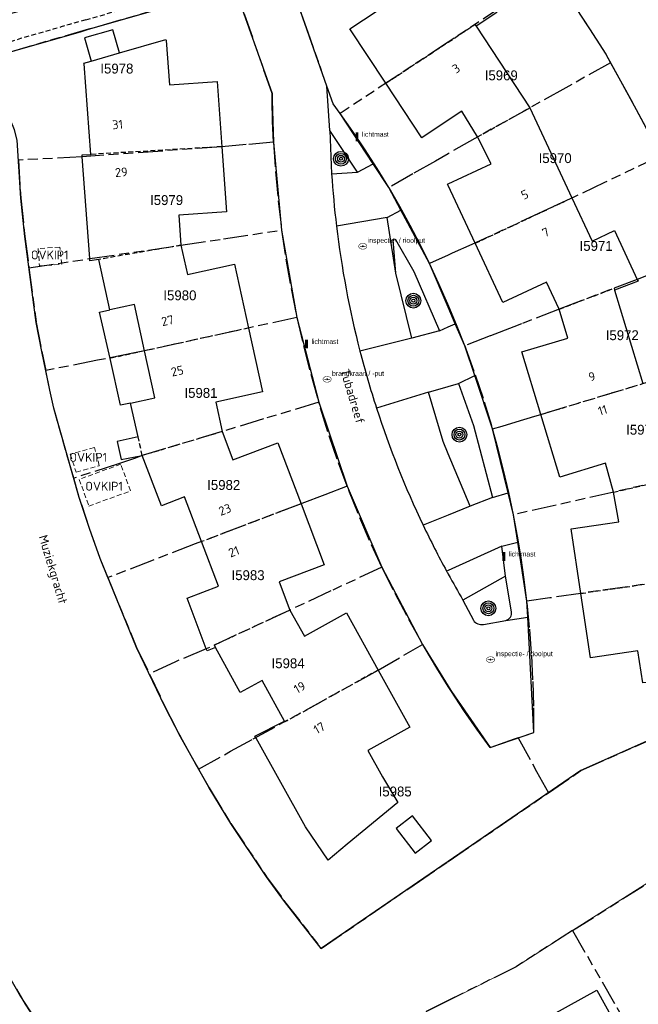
# Model space of a CAD drawing. Extents: x 168491 to 169507, y 481494 to 482503.
# Tile 50 of 108: x 168957 to 169019, y 482133 to 482232. Entities that reach past the tile are written whole.
import ezdxf
from ezdxf.enums import TextEntityAlignment as Align

# ---------------------------------------------------------------- set-up
doc = ezdxf.new("R2010")
doc.units = 0
doc.header["$LTSCALE"] = 0.5
doc.linetypes.add('KAD', pattern=[12, 5, -1, 2, -1, 2, -1])
doc.linetypes.add('STIPPELFIJN', pattern=[1.5, 1, -0.5])
doc.layers.get('0').update_dxf_attribs({"linetype": 'CONTINUOUS'})
for name, color, linetype in [('G01', 3, 'KAD'), ('G_BTD', 3, 'CONTINUOUS'), ('G_GBIP1', 7, 'CONTINUOUS'), ('G_PNDMV', 1, 'CONTINUOUS'), ('G_WGD', 2, 'CONTINUOUS'), ('G_WTD', 4, 'CONTINUOUS'), ('LSHD', 7, 'CONTINUOUS'), ('NAR', 7, 'CONTINUOUS'), ('ORL', 7, 'CONTINUOUS'), ('OVKIP1', 7, 'CONTINUOUS'), ('PPAL', 7, 'CONTINUOUS'), ('PPUT', 7, 'CONTINUOUS'), ('PVGO', 7, 'CONTINUOUS'), ('Z01', 2, 'CONTINUOUS')]:
    doc.layers.add(name, color=color, linetype=linetype)
doc.layers.add('OBWVM', color=7, linetype='CONTINUOUS', lineweight=70)
doc.styles.add('ISO', font='isocpeur.ttf', dxfattribs={"height": 1})

# ---------------------------------------------------------------- blocks, each defined once
blk = doc.blocks.new('PAAL')
at = {"linetype": 'ByBlock', "lineweight": -2}
h = blk.add_hatch(color=0, dxfattribs=at)
h.dxf.hatch_style = 1
h.paths.add_polyline_path([(0.15, 0.8), (-0.15, 0.8), (-0.15, -0.1), (0, -0.1, -0.414214), (-0.1, 0, -1), (0.1, 0, -0.414214), (0, -0.1), (0.15, -0.1)])
at = {"linetype": 'ByBlock', "lineweight": -2, "true_color": 0x681648}
h = blk.add_hatch(color=219, dxfattribs=at)
h.dxf.hatch_style = 1
h.paths.add_polyline_path([(-0.1, 0, 1), (0.1, 0, 1)])
at = {"color": 0, "linetype": 'ByBlock', "lineweight": -2}
blk.add_attdef('PAAL', (0.5, 0.35), '', height=0.5, dxfattribs=at)
blk = doc.blocks.new('BOOM')
at = {"color": 0}
for radius in [0.75, 0.55, 0.35, 0.15]:
    blk.add_circle((0, 0), radius, dxfattribs=at)
blk = doc.blocks.new('put')
at = {"linetype": 'ByBlock', "lineweight": -2}
h = blk.add_hatch(color=0, dxfattribs=at)
h.dxf.hatch_style = 1
edge = h.paths.add_edge_path()
edge.add_spline(control_points=[(0.442, 0), (0.442, 0.043), (0.43, 0.087), (0.364, 0.201), (0.283, 0.258), (0.091, 0.323), (-0.019, 0.329), (-0.222, 0.288), (-0.313, 0.241), (-0.416, 0.124), (-0.441, 0.064), (-0.443, -0.058), (-0.419, -0.119), (-0.335, -0.218), (-0.276, -0.257), (-0.097, -0.325), (0.037, -0.332), (0.27, -0.27), (0.37, -0.201), (0.433, -0.076), (0.442, -0.038), (0.442, 0)], knot_values=[0, 0, 0, 0, 0.380029, 0.380029, 1.118666, 1.118666, 1.857303, 1.857303, 2.59594, 2.59594, 3.13294, 3.13294, 3.66994, 3.66994, 4.20694, 4.20694, 5.079565, 5.079565, 5.952189, 5.952189, 6.283185, 6.283185, 6.283185, 6.283185], degree=3, periodic=0)
edge = h.paths.add_edge_path(flags=16)
edge.add_ellipse((0, 0), major_axis=(0.392, 0), ratio=0.689655, start_angle=0, end_angle=360)
h = blk.add_hatch(color=0, dxfattribs=at)
h.dxf.hatch_style = 1
h.paths.add_polyline_path([(-0.1, 0, -0.096396), (-0.093, 0.037), (-0.25, 0.037, 1), (-0.25, -0.037), (-0.093, -0.037, -0.096396)])
at = {"linetype": 'ByBlock', "lineweight": -2, "true_color": 0x681648}
h = blk.add_hatch(color=219, dxfattribs=at)
h.dxf.hatch_style = 1
h.paths.add_polyline_path([(0.1, 0, 1), (-0.1, 0, 1)])
at = {"linetype": 'ByBlock', "lineweight": -2}
h = blk.add_hatch(color=0, dxfattribs=at)
h.dxf.hatch_style = 1
h.paths.add_polyline_path([(0.25, 0.037), (0.093, 0.037, -0.096396), (0.1, 0, -0.096396), (0.093, -0.037), (0.25, -0.037, 1)])
at = {"color": 0, "linetype": 'ByBlock', "lineweight": -2}
blk.add_attdef('PUT', (0.5, 0.35), '', height=0.5, dxfattribs=at)

msp = doc.modelspace()

# ---------------------------------------------------------------- linework, layer by layer
at = {"layer": 'G01'}
for p, q in [((169010.621, 482237.011), (169000, 482230.013)), ((169000, 482230.013), (168989.045, 482222.795)), ((169012.588, 482140.066), (169021.991, 482146.032)), ((169012.588, 482140.066), (169027.606, 482114.045))]:
    msp.add_line(p, q, dxfattribs=at)
for points in [[(168989.045, 482222.795), (168988.334, 482223.761), (168985.806, 482230.984), (168983.486, 482237.607), (168998.021, 482243.449), (169000, 482244.2427)], [(168982.303, 482219.88), (168982.212, 482221.994), (168982.159, 482224.109), (168982.152, 482224.816), (168980.194, 482230.475), (168978.411, 482235.602), (168963.565, 482231.307), (168955.961, 482229.112)], [(169013.271, 482232.946), (169014.304, 482231.36), (169015.947, 482228.787), (169016.436, 482227.922)], [(169016.436, 482227.922), (169011.91, 482225.397), (169008.295, 482223.376), (169002.707, 482220.271), (169000, 482218.7186)], [(169016.436, 482227.922), (169017.463, 482226.104), (169019.048, 482223.197), (169020.58, 482220.285), (169021.489, 482218.497)], [(168993.966, 482215.287), (168992.796, 482217.203), (168991.586, 482219.094), (168990.335, 482220.958), (168989.045, 482222.795)], [(168982.303, 482219.88), (168979.516, 482219.636), (168977.071, 482219.425), (168962.929, 482218.395), (168956.467, 482218.071)], [(168982.303, 482219.88), (168982.498, 482216.911), (168982.773, 482213.948), (168983.128, 482210.993)], [(169000, 482218.7186), (168998.698, 482217.972), (168996.423, 482216.681), (168993.966, 482215.287)], [(168956.467, 482218.071), (168956.703, 482214.214), (168957.114, 482210.337), (168957.536, 482207.162)], [(169021.489, 482218.497), (169015.842, 482215.801), (169012.858, 482214.385), (169009.589, 482212.865), (169002.386, 482209.516), (169000.412, 482208.641), (169000, 482208.4592)], [(168993.966, 482215.287), (168995.058, 482213.403), (168996.11, 482211.496), (168997.121, 482209.567), (168998.091, 482207.617)], [(168957.536, 482207.162), (168963.694, 482208.097), (168972.932, 482209.447), (168977.229, 482210.094), (168983.128, 482210.993)], [(168983.128, 482210.993), (168983.564, 482208.031), (168984.078, 482205.081), (168984.671, 482202.146)], [(169025.665, 482208.834), (169023.308, 482207.659), (169021.18, 482206.784), (169019.15, 482205.998), (169011.236, 482202.971), (169007.423, 482201.495), (169006.628, 482201.188), (169004.25, 482200.271), (169001.672, 482199.271)], [(169000, 482208.4592), (168998.091, 482207.617)], [(168957.536, 482207.162), (168958.271, 482201.639), (168958.846, 482198.678), (168959.233, 482196.768)], [(169000, 482203.4181), (168999.973, 482203.483), (168999.055, 482205.56), (168998.091, 482207.617)], [(169001.672, 482199.271), (169000.846, 482201.386), (169000, 482203.4181)], [(168984.671, 482202.146), (168969.244, 482198.756), (168968.215, 482198.544), (168964.489, 482197.803), (168959.233, 482196.768)], [(168984.671, 482202.146), (168985.334, 482199.263), (168986.073, 482196.399), (168986.887, 482193.555)], [(169001.672, 482199.271), (169001.753, 482199.056), (169002.738, 482196.345), (169003.653, 482193.61), (169004.497, 482190.852)], [(169004.497, 482190.852), (169005.449, 482191.138), (169006.863, 482191.563), (169008.759, 482192.135), (169009.374, 482192.321), (169019.713, 482195.45), (169022.044, 482196.152), (169024.119, 482196.791), (169029.205, 482198.379)], [(168962.075, 482185.857), (168960.038, 482192.949), (168959.637, 482194.778), (168959.233, 482196.768)], [(168986.887, 482193.555), (168981.3, 482191.866), (168977.117, 482190.59), (168969.01, 482188.158), (168968.207, 482187.874), (168966.598, 482187.33), (168962.075, 482185.857)], [(168989.76, 482185.063), (168988.75, 482187.802), (168987.812, 482190.567), (168986.947, 482193.356), (168986.887, 482193.555)], [(169006.608, 482182.166), (169006.13, 482184.434), (169005.604, 482186.691), (169005.029, 482188.937), (169004.497, 482190.852)], [(169031.882, 482187.751), (169027.658, 482186.893), (169023.611, 482185.982), (169022.636, 482185.794), (169006.608, 482182.166)], [(168965.528, 482175.807), (168964.733, 482177.745), (168963.67, 482180.791), (168962.628, 482183.931), (168962.075, 482185.857)], [(168989.76, 482185.063), (168987.505, 482184.201), (168985.09, 482183.279), (168975.017, 482179.444), (168974.379, 482179.217), (168970.115, 482177.572), (168965.528, 482175.807)], [(168993.288, 482176.853), (168992.039, 482179.558), (168990.863, 482182.295), (168989.76, 482185.063)], [(169007.976, 482173.414), (169007.702, 482175.612), (169007.382, 482177.804), (169007.017, 482179.989), (169006.608, 482182.166)], [(168993.288, 482176.853), (168988.115, 482174.461), (168983.97, 482172.525), (168975.495, 482168.59), (168972.376, 482167.285), (168969.726, 482166.039)], [(168993.288, 482176.853), (168994.591, 482174.214), (168995.964, 482171.611), (168997.404, 482169.045)], [(169033.502, 482177.323), (169028.697, 482176.558), (169025.042, 482175.973), (169024.08, 482175.736), (169013.437, 482174.208), (169010.277, 482173.746), (169007.976, 482173.414)], [(169010.14, 482154.024), (169013.444, 482156.287), (169034.504, 482165.622), (169034.34, 482168.513), (169034.129, 482171.59), (169033.805, 482174.635), (169033.502, 482177.323)], [(168965.528, 482175.807), (168968.439, 482168.713), (168969.726, 482166.039)], [(169007.092, 482159.583), (169008.658, 482160.12), (169008.654, 482162.784), (169008.584, 482165.447), (169008.447, 482168.107), (169008.245, 482170.764), (169007.976, 482173.414)], [(168974.71, 482156.406), (168977.952, 482158.221), (168980.255, 482159.472), (168992.913, 482166.447), (168995.5, 482167.945), (168997.404, 482169.045)], [(169000, 482164.7882), (168998.835, 482166.638), (168997.404, 482169.045)], [(168969.726, 482166.039), (168971.3, 482162.77), (168972.868, 482159.674), (168974.71, 482156.406)], [(169007.092, 482159.583), (169006.684, 482159.443), (169004.25, 482158.595), (169002.903, 482160.459), (169001.595, 482162.35), (169000.327, 482164.269), (169000, 482164.7882)], [(169007.092, 482159.583), (169008.947, 482156.177), (169010.14, 482154.024)], [(168974.71, 482156.406), (168975.772, 482154.521), (168977.97, 482150.924), (168981.588, 482145.529), (168983.422, 482143.029), (168987.133, 482138.265), (168996.559, 482144.721), (169000, 482147.0781)], [(169000, 482147.0781), (169010.14, 482154.024)], [(169012.588, 482140.066), (169006.877, 482136.413), (169000, 482132.9858)], [(168956.263, 482134.129), (168957.152, 482132.625), (168958.108, 482131.162), (168959.13, 482129.745), (168960.216, 482128.376), (168961.362, 482127.058), (168962.568, 482125.793)], [(169000, 482132.9858), (168994.446, 482130.218)]]:
    msp.add_lwpolyline(points, dxfattribs=at)
at = {"layer": 'G_BTD', "linetype": 'STIPPELFIJN', "lineweight": -3, "transparency": 33554687}
msp.add_lwpolyline([(168963.288, 482232.268), (168978.032, 482236.534)], dxfattribs=at)
at = {"layer": 'G_BTD', "linetype": 'Continuous', "lineweight": 25, "transparency": 33554687}
msp.add_lwpolyline([(168963.565, 482231.307), (168978.364, 482235.589)], dxfattribs=at)
at = {"layer": 'G_BTD', "linetype": 'STIPPELFIJN', "lineweight": -3, "transparency": 33554687}
msp.add_lwpolyline([(168950.085, 482228.439, -0.0015685), (168963.288, 482232.268)], format="xyb", dxfattribs=at)
at = {"layer": 'G_BTD', "linetype": 'Continuous', "lineweight": 25, "transparency": 33554687}
msp.add_lwpolyline([(168950.366, 482227.479, -0.001574), (168963.565, 482231.307)], format="xyb", dxfattribs=at)
at = {"layer": 'G_GBIP1', "linetype": 'Continuous', "lineweight": 25, "transparency": 33554687}
for points in [[(168966.689, 482228.928), (168966.016, 482231.26), (168963.15, 482230.432), (168963.823, 482228.101)], [(168965.774, 482197.993), (168964.691, 482202.678), (168965.739, 482202.911)], [(168967.83, 482193.48), (168966.815, 482193.258), (168965.774, 482197.993)]]:
    msp.add_lwpolyline(points, dxfattribs=at)
at = {"layer": 'G_GBIP1', "linetype": 'STIPPELFIJN', "lineweight": -3, "transparency": 33554687}
msp.add_lwpolyline([(168969.244, 482198.756), (168965.774, 482197.993)], dxfattribs=at)
at = {"layer": 'G_PNDMV', "linetype": 'Continuous', "lineweight": 25, "transparency": 33554687}
for points in [[(168993.673, 482225.849), (168990.033, 482231.368), (168994.068, 482234.038), (168991.861, 482237.413), (168991.822, 482237.513), (168999.916, 482240.607), (168999.974, 482240.512), (169000, 482240.4725)], [(169004.801, 482233.178), (169004.919, 482232.999), (169002.813, 482231.613)], [(169002.813, 482231.613), (169008.249, 482223.359)], [(168966.689, 482228.928), (168971.394, 482230.287), (168971.417, 482230.189), (168971.768, 482225.673), (168976.591, 482226.017), (168977.071, 482219.425)], [(168963.823, 482228.101), (168966.689, 482228.928)], [(168963.784, 482218.645), (168963.129, 482227.8), (168963.103, 482227.893), (168963.823, 482228.101)], [(169000, 482222.1028), (168997.312, 482220.33), (168993.673, 482225.849)], [(169002.967, 482220.42), (169001.371, 482223.007), (169000, 482222.1028)], [(169008.249, 482223.359), (169012.524, 482214.247)], [(169000, 482215.6777), (169004.333, 482217.704), (169002.967, 482220.42)], [(168962.929, 482218.395), (168962.913, 482218.614), (168963.784, 482218.645)], [(168977.071, 482219.425), (168977.551, 482212.833), (168972.711, 482212.48), (168972.932, 482209.447)], [(168963.694, 482208.097), (168962.929, 482218.395)], [(169000, 482215.4901), (168999.928, 482215.644), (169000, 482215.6777)], [(169002.73, 482209.653), (169000, 482215.4901)], [(169012.524, 482214.247), (169014.576, 482209.873), (169016.844, 482210.936), (169019.15, 482205.998)], [(169011.236, 482202.971), (169009.936, 482205.722), (169005.532, 482203.662), (169002.73, 482209.653)], [(168972.932, 482209.447), (168973.598, 482206.478), (168978.346, 482207.526), (168979.772, 482201.07)], [(168964.605, 482208.015), (168963.71, 482207.884), (168963.694, 482208.097)], [(168965.739, 482202.911), (168964.605, 482208.015)], [(169019.15, 482205.998), (169019.238, 482205.81), (169016.855, 482204.892)], [(169016.855, 482204.892), (169019.713, 482195.45)], [(168968.21, 482203.46), (168965.739, 482202.911)], [(168969.244, 482198.756), (168968.21, 482203.46)], [(169009.373, 482192.321), (169007.461, 482198.654), (169012.116, 482200.059), (169011.236, 482202.971)], [(168979.772, 482201.07), (168981.198, 482194.614), (168976.453, 482193.566), (168977.117, 482190.59)], [(168967.83, 482193.48), (168970.286, 482194.018), (168969.244, 482198.756)], [(168968.587, 482190.066), (168967.83, 482193.48)], [(169016.733, 482184.458), (169015.941, 482187.393), (169011.286, 482185.987), (169009.373, 482192.321)], [(168968.587, 482190.066), (168966.479, 482189.599), (168966.887, 482187.759), (168969.01, 482188.158)], [(168977.117, 482190.59), (168978.199, 482187.74), (168982.743, 482189.464), (168985.09, 482183.279)], [(168975.017, 482179.444), (168973.293, 482183.973), (168970.946, 482183.078), (168969.01, 482188.158)], [(169013.437, 482174.208), (169012.461, 482180.748), (169017.27, 482181.466), (169016.733, 482184.458)], [(168985.09, 482183.279), (168987.437, 482177.094), (168982.891, 482175.368), (168983.97, 482172.525)], [(168975.495, 482168.59), (168973.553, 482173.737), (168976.735, 482174.93), (168975.017, 482179.444)], [(169024.08, 482175.736), (169024.752, 482171.056), (169027.329, 482171.423), (169028.172, 482165.835), (169019.693, 482165.157), (169019.212, 482168.383), (169014.413, 482167.667), (169013.437, 482174.208)], [(168983.97, 482172.525), (168985.448, 482169.864), (168989.703, 482172.227), (168992.913, 482166.447)], [(168976.422, 482168.713), (168975.57, 482168.391), (168975.495, 482168.59)], [(168983.416, 482161.274), (168981.145, 482165.38), (168978.939, 482164.16), (168976.422, 482168.713)], [(168992.913, 482166.447), (168996.123, 482160.666), (168991.872, 482158.305), (168993.349, 482155.646), (168994.888, 482153.025), (168989.778, 482148.816), (168987.828, 482147.21), (168985.53, 482150.572), (168980.531, 482159.559)], [(168980.531, 482159.559), (168980.427, 482159.745), (168983.416, 482161.274)], [(168998.308, 482149.202), (168996.386, 482151.699), (168994.722, 482150.417), (168996.643, 482147.921), (168998.308, 482149.202)], [(169017.52, 482129.603), (169013.062, 482127.127), (169010.594, 482131.569), (169015.051, 482134.045), (169017.52, 482129.603)]]:
    msp.add_lwpolyline(points, dxfattribs=at)
at = {"layer": 'G_PNDMV', "linetype": 'STIPPELFIJN', "lineweight": -3, "transparency": 33554687}
for points in [[(169000, 482230.0156), (169002.696, 482231.791), (169002.813, 482231.613)], [(168993.673, 482225.849), (169000, 482230.0156)], [(169002.967, 482220.42), (169008.249, 482223.359)], [(168977.071, 482219.425), (168963.784, 482218.645)], [(169002.73, 482209.653), (169012.524, 482214.247)], [(168972.932, 482209.447), (168964.605, 482208.015)], [(169011.236, 482202.971), (169016.793, 482205.097), (169016.855, 482204.892)], [(168979.772, 482201.07), (168969.244, 482198.756)], [(169009.373, 482192.321), (169019.713, 482195.45)], [(168969.01, 482188.158), (168968.587, 482190.066)], [(168977.117, 482190.59), (168969.01, 482188.158)], [(169016.733, 482184.458), (169022.636, 482185.794)], [(168985.09, 482183.279), (168975.017, 482179.444)], [(169013.437, 482174.208), (169024.08, 482175.736)], [(168983.97, 482172.525), (168976.287, 482168.958), (168976.422, 482168.713)], [(168992.913, 482166.447), (168983.463, 482161.19), (168983.416, 482161.274)]]:
    msp.add_lwpolyline(points, dxfattribs=at)
at = {"layer": 'G_WGD', "linetype": 'Continuous', "lineweight": 25, "transparency": 33554687}
for points in [[(168915.435, 482223.765, 0.033874), (168976.932, 482239.285)], [(168994.406, 482209.989, -0.5852914), (168994.652, 482210.037)], [(169005.848, 482171.474, 0.3786977), (169006.409, 482172.342)], [(169002.548, 482171.484, 0.2959479), (169003.558, 482171.071)]]:
    msp.add_lwpolyline(points, format="xyb", dxfattribs=at)
for points in [[(168987.702, 482225.57), (168983.494, 482237.602)], [(168978.364, 482235.589), (168982.152, 482224.816), (168982.159, 482224.109), (168982.303, 482219.88), (168983.128, 482210.993), (168984.671, 482202.146), (168986.887, 482193.555), (168986.947, 482193.356), (168989.76, 482185.063), (168993.288, 482176.853), (168997.404, 482169.045), (169000, 482164.8033)], [(168992.39, 482217.691), (168989.045, 482222.795), (168988.334, 482223.761), (168987.702, 482225.57)], [(168990.801, 482216.839), (168988.014, 482221.067)], [(168988.014, 482221.067), (168988.185, 482216.694)], [(168995.191, 482213.01), (168993.966, 482215.287), (168992.39, 482217.691)], [(168988.185, 482216.694), (168990.801, 482216.839)], [(169000, 482203.1685), (168998.091, 482207.617), (168995.191, 482213.01)], [(168994.703, 482206.617), (168994.406, 482209.989)], [(168994.652, 482210.037), (168996.527, 482206.795), (168999.106, 482200.777)], [(168996.327, 482200.059), (168994.703, 482206.617)], [(169000.716, 482201.5), (169000, 482203.1685)], [(168999.106, 482200.777), (168996.327, 482200.059)], [(169002.682, 482196.262), (169001.672, 482199.271), (169000.716, 482201.5)], [(169006.067, 482184.393), (169004.497, 482190.852), (169002.682, 482196.262)], [(168997.988, 482194.562), (169000, 482195.143)], [(169000, 482195.143), (169001.053, 482195.447)], [(169001.053, 482195.447), (169002.558, 482191.192), (169004.482, 482183.909)], [(169000, 482188.3435), (168999.478, 482189.591), (168997.988, 482194.562)], [(169002.22, 482183.038), (169000, 482188.3435)], [(169004.482, 482183.909), (169002.22, 482183.038)], [(169007.041, 482179.399), (169006.608, 482182.166), (169006.067, 482184.393)], [(169008.058, 482171.816), (169007.976, 482173.414), (169007.041, 482179.399)], [(169005.792, 482175.941), (169001.494, 482173.523)], [(169006.409, 482172.342), (169005.792, 482175.941)], [(169001.494, 482173.523), (169002.548, 482171.484)], [(169000, 482164.8033), (169000.327, 482164.269), (169004.25, 482158.595), (169008.658, 482160.12), (169008.058, 482171.816)], [(169003.558, 482171.071), (169005.848, 482171.474)]]:
    msp.add_lwpolyline(points, dxfattribs=at)
at = {"layer": 'G_WGD', "lineweight": -3, "transparency": 33554687}
for points in [[(168988.014, 482221.067), (168987.702, 482225.57)], [(168990.801, 482216.839), (168992.39, 482217.691)], [(168993.829, 482212.252), (168995.191, 482213.01)], [(168993.829, 482212.252), (168988.677, 482211.398)], [(168994.703, 482206.617), (168993.829, 482212.252)], [(168999.106, 482200.777), (169000, 482201.1785)], [(169000, 482201.1785), (169000.716, 482201.5)], [(168996.327, 482200.059), (168991.057, 482198.744)], [(169001.053, 482195.447), (169002.682, 482196.262)], [(168997.988, 482194.562), (168992.74, 482192.956)], [(169004.482, 482183.909), (169006.067, 482184.393)], [(169002.22, 482183.038), (169000, 482182.1354)], [(169000, 482182.1354), (168997.463, 482181.104)], [(169005.418, 482178.995), (169000, 482176.5405)], [(169005.418, 482178.995), (169007.041, 482179.399)], [(169005.792, 482175.941), (169005.418, 482178.995)], [(169000, 482176.5405), (168999.829, 482176.463)], [(169005.848, 482171.474), (169008.058, 482171.816)]]:
    msp.add_lwpolyline(points, dxfattribs=at)
for points in [[(168988.185, 482216.694, 0.0135832), (168988.677, 482211.398)], [(168988.677, 482211.398, 0.0330242), (168991.057, 482198.744)], [(168991.057, 482198.744, 0.0153823), (168992.74, 482192.956)], [(168992.74, 482192.956, 0.032792), (168997.463, 482181.104)], [(168997.463, 482181.104, 0.0133062), (168999.829, 482176.463)], [(168997.463, 482181.104, 0.0133062), (168999.829, 482176.463)], [(168999.829, 482176.463, 0.000895), (169000, 482176.1501, 0.000895)], [(169000, 482176.1501, 0.0075853), (169001.494, 482173.523)]]:
    msp.add_lwpolyline(points, format="xyb", dxfattribs=at)
at = {"layer": 'G_WTD', "linetype": 'Continuous', "lineweight": 25, "transparency": 33554687}
for points in [[(169011.553, 482248.872), (169010.872, 482248.248), (169009.951, 482247.034), (169009.198, 482245.646), (169008.821, 482244.512), (169008.618, 482243.613), (169008.57, 482242.539), (169008.616, 482241.534), (169008.817, 482240.496), (169009.116, 482239.475), (169009.591, 482238.576), (169010.232, 482237.593), (169010.826, 482236.705), (169014.304, 482231.36), (169015.947, 482228.787), (169017.463, 482226.104), (169019.048, 482223.197), (169020.58, 482220.285)], [(168960.038, 482192.949), (168959.637, 482194.778), (168958.846, 482198.678), (168958.271, 482201.639), (168957.114, 482210.337), (168956.703, 482214.214), (168956.344, 482220.082), (168956.064, 482221.138), (168955.71, 482222.048), (168955.036, 482223.292), (168954.047, 482224.508), (168953.288, 482225.143), (168952.553, 482225.615), (168951.151, 482226.336), (168949.706, 482226.65), (168947.913, 482226.758)], [(169000, 482147.0784), (168987.133, 482138.265), (168983.422, 482143.029), (168981.588, 482145.529), (168977.97, 482150.924), (168975.772, 482154.521), (168972.868, 482159.674), (168971.3, 482162.77), (168968.439, 482168.713), (168964.733, 482177.745), (168963.67, 482180.791), (168962.628, 482183.931), (168960.038, 482192.949)], [(169031.791, 482188.213), (169031.955, 482187.385), (169032.544, 482184.184), (169033.011, 482180.997), (169033.458, 482177.716), (169033.805, 482174.635), (169034.129, 482171.59), (169034.34, 482168.513), (169034.504, 482165.622), (169013.444, 482156.287), (169000, 482147.0784)], [(168955.513, 482135.411), (168956.684, 482133.41)], [(168956.684, 482133.41), (168958.351, 482130.803)]]:
    msp.add_lwpolyline(points, dxfattribs=at)
at = {"layer": 'LSHD', "linetype": 'Continuous', "lineweight": 13, "transparency": 33554687}
for points in [[(169011.553, 482248.872), (169010.872, 482248.248), (169009.951, 482247.034), (169009.198, 482245.646), (169008.821, 482244.512), (169008.618, 482243.613), (169008.57, 482242.539), (169008.616, 482241.534), (169008.817, 482240.496), (169009.116, 482239.475), (169009.591, 482238.576), (169010.232, 482237.593), (169010.826, 482236.705), (169014.304, 482231.36), (169015.947, 482228.787), (169017.463, 482226.104), (169019.048, 482223.197), (169020.58, 482220.285)], [(169000, 482147.0784), (168987.133, 482138.265), (168983.422, 482143.029), (168981.588, 482145.529), (168977.97, 482150.924), (168975.772, 482154.521), (168972.868, 482159.674), (168971.3, 482162.77), (168968.439, 482168.713), (168964.733, 482177.745), (168963.67, 482180.791), (168962.628, 482183.931), (168960.038, 482192.949), (168959.637, 482194.778), (168958.846, 482198.678), (168958.271, 482201.639), (168957.114, 482210.337), (168956.703, 482214.214), (168956.344, 482220.082)], [(169034.504, 482165.622), (169013.444, 482156.287), (169000, 482147.0784)], [(169000, 482132.9717), (169006.925, 482136.445), (169012.588, 482140.066), (169043.408, 482159.62)], [(168955.513, 482135.411), (168956.684, 482133.41), (168958.351, 482130.803)], [(168995.06, 482130.494), (169000, 482132.9717)]]:
    msp.add_lwpolyline(points, dxfattribs=at)
at = {"layer": 'OBWVM', "linetype": 'STIPPELFIJN', "lineweight": 13, "transparency": 33554687}
for points in [[(168960.65, 482209.264), (168958.464, 482209.104), (168958.591, 482207.358), (168960.863, 482207.524), (168960.65, 482209.264)], [(168962.317, 482186.482), (168964.66, 482187.128), (168964.155, 482188.962), (168961.719, 482188.29), (168962.317, 482186.482)], [(168967.816, 482184.581), (168966.834, 482187.281), (168962.625, 482185.75), (168963.607, 482183.05), (168967.816, 482184.581)]]:
    msp.add_lwpolyline(points, dxfattribs=at)

# ---------------------------------------------------------------- block references
at = {"layer": 'PPAL', "linetype": 'Continuous', "lineweight": 13, "transparency": 33554687}
for p in [(168990.757, 482220.085), (168985.644, 482199.103), (169005.615, 482177.593)]:
    msp.add_blockref('PAAL', p, dxfattribs=at).add_auto_attribs({'PAAL': 'lichtmast'})
at = {"layer": 'PPUT', "linetype": 'Continuous', "lineweight": 13, "transparency": 33554687}
for p, values in [((168991.347, 482209.345), {'PUT': 'inspectie- / rioolput'}), ((168987.73, 482195.88), {'PUT': 'brandkraan / -put'}), ((169004.286, 482167.501), {'PUT': 'inspectie- / rioolput'})]:
    msp.add_blockref('put', p, dxfattribs=at).add_auto_attribs(values)
at = {"layer": 'PVGO', "linetype": 'Continuous', "lineweight": 0, "transparency": 33554687}
for p in [(168989.133, 482218.201), (168996.467, 482203.839), (169001.133, 482190.282), (169004.067, 482172.698)]:
    msp.add_blockref('BOOM', p, dxfattribs=at)

# ---------------------------------------------------------------- texts
at = {"layer": 'NAR', "linetype": 'Continuous', "lineweight": 25, "transparency": 33554687, "style": 'ISO'}
for s, rotation, p in [('3', 33.4, (169000.799, 482227.34)), ('3', 33.4, (169000.799, 482227.34)), ('31', 4.2, (168966.514, 482221.67)), ('29', 4.2, (168966.885, 482216.85)), ('5', 25.1, (169007.749, 482214.582)), ('7', 25.1, (169009.876, 482210.755)), ('27', 12.4, (168971.565, 482201.825)), ('25', 12.4, (168972.558, 482196.722)), ('9', 16.8, (169014.556, 482196.155)), ('11', 16.8, (169015.638, 482192.753)), ('23', 20.8, (168977.38, 482182.689)), ('21', 20.8, (168978.285, 482178.437)), ('19', 29.1, (168984.951, 482164.687)), ('17', 29.1, (168986.936, 482160.577))]:
    msp.add_text(s, height=0.9, rotation=rotation, dxfattribs=at).set_placement(p, align=Align.MIDDLE_CENTER)
at = {"layer": 'ORL', "linetype": 'Continuous', "lineweight": 25, "transparency": 33554687, "style": 'ISO'}
for s, rotation, p in [('Tubadreef', 286.7, (168990.319, 482194.146)), ('Muziekgracht', 286.8, (168959.981, 482176.634))]:
    msp.add_text(s, height=0.9, rotation=rotation, dxfattribs=at).set_placement(p, align=Align.MIDDLE_CENTER)
at = {"layer": 'OVKIP1', "linetype": 'Continuous', "lineweight": 70, "transparency": 33554687, "style": 'ISO'}
for p in [(168959.636, 482208.468), (168963.539, 482187.978), (168965.144, 482185.057)]:
    msp.add_text('OVKIP1', height=0.9, dxfattribs=at).set_placement(p, align=Align.MIDDLE_CENTER)
at = {"layer": 'Z01', "ltscale": 0.5}
for s, p in [('I5978', (168964.7648, 482226.8365)), ('I5969', (169003.6967, 482226.149)), ('I5970', (169009.1532, 482217.7695)), ('I5979', (168969.8004, 482213.521)), ('I5971', (169013.303, 482208.884)), ('I5980', (168971.1466, 482203.8805)), ('I5972', (169015.9516, 482199.843)), ('I5981', (168973.2832, 482194.0015)), ('I5973', (169018.0205, 482190.2725)), ('I5982', (168975.5867, 482184.681)), ('I5983', (168978.0527, 482175.551)), ('I5984', (168982.105, 482166.6295)), ('I5985', (168992.9512, 482153.655))]:
    msp.add_text(s, height=1, dxfattribs=at).set_placement(p)

doc.saveas('drawing.dxf')
